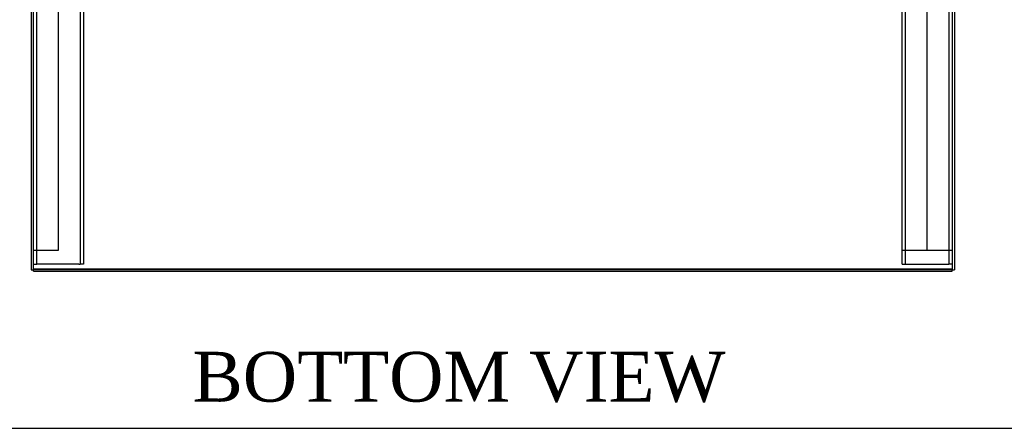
# Model space of a CAD drawing. Header units: inches. Extents: x 1 to 299, y -2 to 199.
# Tile 3 of 30: x 61 to 100, y 1 to 17. Entities that reach past the tile are written whole.
import ezdxf
from ezdxf.enums import TextEntityAlignment as Align
from ezdxf.lldxf.tags import DXFTag

# ---------------------------------------------------------------- set-up
doc = ezdxf.new("R2010")
doc.units = ezdxf.units.IN
doc.header["$MEASUREMENT"] = 0
for name, color, linetype in [('COM50677-1', 7, 'Continuous'), ('COM53962-3', 7, 'Continuous'), ('COM53964-2', 7, 'Continuous'), ('COM71171-3', 7, 'Continuous'), ('COM71172-2', 7, 'Continuous'), ('COM71173-2', 7, 'Continuous'), ('Default', 7, 'Continuous')]:
    doc.layers.add(name, color=color, linetype=linetype)
doc.styles.add('SEACAD_Times_New_Roman', font='times.ttf')
tags = doc.linetypes.add('HIDDEN2', pattern=[0.1875, 0.125, -0.0625]).pattern_tags.tags
tags[6:7] = [DXFTag(74, 4), DXFTag(75, 0), DXFTag(340, '0'), DXFTag(46, 0.0), DXFTag(50, 0.0), DXFTag(44, 0.0), DXFTag(45, 0.0)]
tags[4:5] = [DXFTag(74, 4), DXFTag(75, 0), DXFTag(340, '0'), DXFTag(46, 0.0), DXFTag(50, 0.0), DXFTag(44, 0.0), DXFTag(45, 0.0)]

# ---------------------------------------------------------------- blocks, each defined once
blk = doc.blocks.new('SE2')
at = {"layer": 'COM50677-1', "color": 7, "linetype": 'HIDDEN2'}
for p, q in [((61.538, 7.148), (61.538, 30.648)), ((63.288, 30.648), (63.288, 7.148)), ((63.413, 30.648), (63.413, 7.148)), ((96.408, 7.148), (96.408, 30.648)), ((98.158, 30.648), (98.158, 7.148)), ((96.283, 7.148), (96.283, 7.713)), ((61.413, 7.148), (61.538, 7.148)), ((61.598, 7.148), (61.538, 7.148)), ((63.228, 7.148), (61.598, 7.148)), ((63.228, 7.148), (63.288, 7.148)), ((63.413, 7.148), (63.288, 7.148)), ((96.283, 7.148), (96.408, 7.148)), ((96.408, 7.148), (96.468, 7.148)), ((96.468, 7.148), (98.098, 7.148)), ((98.098, 7.148), (98.158, 7.148)), ((98.283, 7.148), (98.158, 7.148))]:
    blk.add_line(p, q, dxfattribs=at)
at = {"layer": 'COM53962-3', "color": 7, "linetype": 'HIDDEN2'}
blk.add_line((61.413, 6.965), (98.283, 6.965), dxfattribs=at)
at = {"layer": 'COM53962-3', "color": 7, "linetype": 'Continuous'}
for p, q in [((61.413, 6.87), (61.413, 6.93)), ((61.413, 6.87), (98.283, 6.87)), ((98.283, 6.87), (98.283, 6.93))]:
    blk.add_line(p, q, dxfattribs=at)
at = {"layer": 'COM53964-2', "color": 7, "linetype": 'HIDDEN2'}
for p, q in [((62.413, 7.713), (62.413, 30.088)), ((96.283, 7.713), (96.283, 30.088)), ((97.283, 7.713), (97.283, 30.088)), ((97.283, 7.713), (97.283, 30.088)), ((61.413, 7.713), (61.551, 7.713)), ((61.551, 7.713), (62.275, 7.713)), ((62.275, 7.713), (62.413, 7.713)), ((96.283, 7.713), (96.421, 7.713)), ((96.421, 7.713), (97.145, 7.713)), ((97.145, 7.713), (97.283, 7.713)), ((97.283, 7.713), (97.421, 7.713)), ((97.421, 7.713), (98.145, 7.713)), ((98.145, 7.713), (98.283, 7.713))]:
    blk.add_line(p, q, dxfattribs=at)
at = {"layer": 'COM71171-3', "color": 7, "linetype": 'Continuous'}
for p, q in [((61.413, 6.93), (61.413, 30.787)), ((98.283, 30.787), (98.283, 6.93)), ((98.283, 6.93), (61.413, 6.93))]:
    blk.add_line(p, q, dxfattribs=at)
at = {"layer": 'COM71172-2', "color": 7, "linetype": 'Continuous'}
for p, q in [((61.318, 30.835), (61.318, 6.93)), ((61.318, 6.93), (61.413, 6.93))]:
    blk.add_line(p, q, dxfattribs=at)
at = {"layer": 'COM71173-2', "color": 7, "linetype": 'Continuous'}
for p in [(98.378, 30.835), (98.283, 6.93)]:
    blk.add_line(p, (98.378, 6.93), dxfattribs=at)
blk = doc.blocks.new('BORDER')
at = {"layer": 'Default', "color": 7, "linetype": 'Continuous'}
blk.add_line((-41.86, 0), (0, 0), dxfattribs=at)

msp = doc.modelspace()

# ---------------------------------------------------------------- block references
at = {"layer": 'Default', "color": 7, "xscale": 7.12, "yscale": 7.12, "zscale": 7.12}
msp.add_blockref('BORDER', (299.411, 0.564), dxfattribs=at)
at = {"layer": 'Default'}
msp.add_blockref('SE2', (0, 0), dxfattribs=at)

# ---------------------------------------------------------------- texts
at = {"layer": 'Default', "color": 7, "linetype": 'Continuous', "style": 'SEACAD_Times_New_Roman'}
msp.add_text('BOTTOM VIEW', height=2, dxfattribs=at).set_placement((67.796, 3.635), align=Align.TOP_LEFT)

doc.saveas('drawing.dxf')
